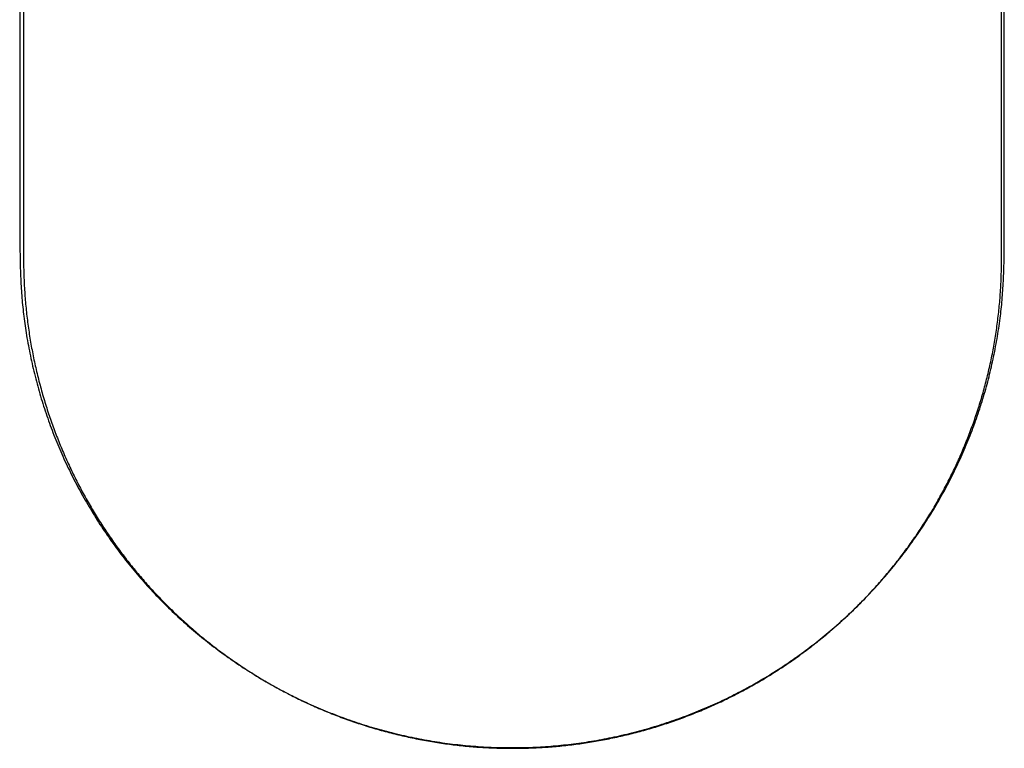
# Model space of a CAD drawing. Header units: millimetres. Extents: x 4391.714 to 4392.073, y 2794.667 to 2795.197.
# Tile 1 of 3: x 4391.714 to 4392.073, y 2794.667 to 2794.932. Entities that reach past the tile are written whole.
import ezdxf

# ---------------------------------------------------------------- set-up
doc = ezdxf.new("R2010")
doc.units = ezdxf.units.MM
doc.layers.add('SANINDUSA', color=3, linetype='Continuous')

msp = doc.modelspace()

# ---------------------------------------------------------------- linework, layer by layer
at = {"layer": 'SANINDUSA'}
for p, q in [((4391.71587, 2795.07336), (4391.71585, 2794.84472)), ((4392.07159, 2794.84472), (4392.07157, 2795.07336)), ((4391.89355, 2794.66719), (4391.89355, 2794.66719)), ((4391.89355, 2794.66719), (4391.89355, 2794.66719)), ((4391.89355, 2794.66713), (4391.89355, 2794.66713)), ((4391.89355, 2794.66712), (4391.89355, 2794.66712))]:
    msp.add_line(p, q, dxfattribs=at)
for points, knots in [([(4391.7147, 2795.17907), (4391.71469, 2795.16118), (4391.71464, 2795.09169), (4391.71465, 2794.9835), (4391.71443, 2794.89018), (4391.71453, 2794.84586), (4391.71475, 2794.83792), (4391.71519, 2794.83078), (4391.7159, 2794.82392), (4391.71692, 2794.8169), (4391.71827, 2794.80963), (4391.71997, 2794.80224), (4391.72197, 2794.79495), (4391.72426, 2794.78781), (4391.72684, 2794.7808), (4391.72971, 2794.77391), (4391.73288, 2794.76712), (4391.73634, 2794.76044), (4391.74009, 2794.7539), (4391.74411, 2794.74751), (4391.74839, 2794.7413), (4391.75292, 2794.73528), (4391.75769, 2794.72948), (4391.76268, 2794.72391), (4391.7679, 2794.71856), (4391.77335, 2794.71342), (4391.77903, 2794.70848), (4391.78494, 2794.70378), (4391.79105, 2794.69931), (4391.79733, 2794.69511), (4391.80377, 2794.69118), (4391.81034, 2794.68754), (4391.81703, 2794.68421), (4391.82384, 2794.68116), (4391.83078, 2794.6784), (4391.83787, 2794.67592), (4391.84508, 2794.67373), (4391.8524, 2794.67184), (4391.8598, 2794.67025), (4391.86724, 2794.66898), (4391.87471, 2794.66802), (4391.88218, 2794.66739), (4391.88846, 2794.66708), (4391.89224, 2794.66711), (4391.89355, 2794.66711)], [0, 0, 0, 0, 0.087399, 0.339466, 0.528528, 0.543261, 0.555972, 0.567345, 0.578211, 0.589631, 0.601973, 0.614349, 0.626672, 0.63887, 0.650978, 0.663129, 0.675336, 0.687586, 0.699865, 0.712158, 0.724447, 0.736714, 0.748945, 0.761123, 0.773241, 0.78544, 0.797702, 0.810005, 0.822328, 0.834644, 0.846927, 0.859156, 0.87133, 0.883434, 0.895592, 0.907821, 0.9201, 0.932411, 0.944732, 0.957035, 0.969297, 0.981506, 0.993637, 1, 1, 1, 1]), ([(4391.89355, 2794.66711), (4391.8945, 2794.6671), (4391.89794, 2794.66706), (4391.90386, 2794.66733), (4391.91131, 2794.6679), (4391.91873, 2794.66881), (4391.92613, 2794.67003), (4391.9335, 2794.67156), (4391.94083, 2794.6734), (4391.94808, 2794.67555), (4391.95523, 2794.678), (4391.96225, 2794.68074), (4391.96912, 2794.68376), (4391.97581, 2794.68705), (4391.98236, 2794.69062), (4391.98876, 2794.69447), (4391.99504, 2794.69861), (4392.00116, 2794.70302), (4392.00711, 2794.7077), (4392.01286, 2794.71262), (4392.01839, 2794.71776), (4392.02368, 2794.72312), (4392.0287, 2794.72866), (4392.03348, 2794.7344), (4392.03801, 2794.74034), (4392.04231, 2794.74649), (4392.04637, 2794.75284), (4392.05017, 2794.75937), (4392.05369, 2794.76605), (4392.05693, 2794.77287), (4392.05987, 2794.77981), (4392.0625, 2794.78683), (4392.06483, 2794.79394), (4392.06685, 2794.80114), (4392.06857, 2794.80844), (4392.07, 2794.81584), (4392.07109, 2794.82302), (4392.07185, 2794.83004), (4392.0723, 2794.83703), (4392.07255, 2794.84466), (4392.0726, 2794.85374), (4392.07257, 2794.86985), (4392.07256, 2794.97859), (4392.07248, 2795.08358), (4392.0724, 2795.17907)], [0, 0, 0, 0, 0.004604, 0.016804, 0.028955, 0.041086, 0.053303, 0.065576, 0.077883, 0.090205, 0.102514, 0.114788, 0.127006, 0.139149, 0.151218, 0.163397, 0.175645, 0.187943, 0.200268, 0.212597, 0.224901, 0.237158, 0.249349, 0.261452, 0.273595, 0.285837, 0.298116, 0.310416, 0.322722, 0.335014, 0.347277, 0.359497, 0.371665, 0.383806, 0.396011, 0.408304, 0.420614, 0.431489, 0.442781, 0.454799, 0.468806, 0.487097, 0.533538, 1, 1, 1, 1])]:
    msp.add_open_spline(points, degree=3, knots=knots, dxfattribs=at)
for points in [[(4391.71585, 2794.84472), (4391.71585, 2794.84373), (4391.71586, 2794.84274), (4391.71588, 2794.84175)], [(4392.07156, 2794.84175), (4392.07158, 2794.84274), (4392.07159, 2794.84373), (4392.07159, 2794.84472)], [(4391.71588, 2794.84175), (4391.71589, 2794.84075), (4391.71592, 2794.83977), (4391.71595, 2794.83878)], [(4391.71595, 2794.83878), (4391.71598, 2794.83779), (4391.71603, 2794.8368), (4391.71607, 2794.83582)], [(4392.07136, 2794.83582), (4392.07141, 2794.8368), (4392.07146, 2794.83779), (4392.07149, 2794.83878)], [(4392.07149, 2794.83878), (4392.07152, 2794.83977), (4392.07155, 2794.84075), (4392.07156, 2794.84175)], [(4391.71607, 2794.83582), (4391.71612, 2794.83483), (4391.71618, 2794.83385), (4391.71625, 2794.83287)], [(4392.07119, 2794.83287), (4392.07126, 2794.83385), (4392.07132, 2794.83483), (4392.07136, 2794.83582)], [(4391.71625, 2794.83287), (4391.71631, 2794.83189), (4391.71639, 2794.8309), (4391.71647, 2794.82993)], [(4392.07097, 2794.82993), (4392.07105, 2794.8309), (4392.07113, 2794.83189), (4392.07119, 2794.83287)], [(4391.71647, 2794.82993), (4391.71655, 2794.82895), (4391.71664, 2794.82797), (4391.71674, 2794.82699)], [(4392.0707, 2794.82699), (4392.0708, 2794.82797), (4392.07089, 2794.82895), (4392.07097, 2794.82993)], [(4391.71674, 2794.82699), (4391.71683, 2794.82602), (4391.71694, 2794.82504), (4391.71705, 2794.82407)], [(4392.07039, 2794.82407), (4392.0705, 2794.82504), (4392.07061, 2794.82602), (4392.0707, 2794.82699)], [(4391.71705, 2794.82407), (4391.71717, 2794.8231), (4391.71729, 2794.82213), (4391.71742, 2794.82116)], [(4391.71742, 2794.82116), (4391.71755, 2794.82019), (4391.71768, 2794.81922), (4391.71783, 2794.81826)], [(4392.06961, 2794.81826), (4392.06976, 2794.81922), (4392.06989, 2794.82019), (4392.07002, 2794.82116)], [(4392.07002, 2794.82116), (4392.07015, 2794.82213), (4392.07027, 2794.8231), (4392.07039, 2794.82407)], [(4391.71783, 2794.81826), (4391.71797, 2794.81729), (4391.71813, 2794.81633), (4391.71829, 2794.81537)], [(4392.06915, 2794.81537), (4392.06931, 2794.81633), (4392.06947, 2794.81729), (4392.06961, 2794.81826)], [(4391.71829, 2794.81537), (4391.71845, 2794.81441), (4391.71861, 2794.81345), (4391.71879, 2794.81249)], [(4392.06865, 2794.81249), (4392.06882, 2794.81345), (4392.06899, 2794.81441), (4392.06915, 2794.81537)], [(4391.71879, 2794.81249), (4391.71897, 2794.81154), (4391.71915, 2794.81058), (4391.71934, 2794.80963)], [(4392.0681, 2794.80963), (4392.06829, 2794.81058), (4392.06847, 2794.81154), (4392.06865, 2794.81249)], [(4391.71934, 2794.80963), (4391.71953, 2794.80868), (4391.71973, 2794.80773), (4391.71994, 2794.80678)], [(4391.71994, 2794.80678), (4391.72015, 2794.80583), (4391.72036, 2794.80488), (4391.72058, 2794.80394)], [(4392.06686, 2794.80394), (4392.06708, 2794.80488), (4392.06729, 2794.80583), (4392.0675, 2794.80678)], [(4392.0675, 2794.80678), (4392.06771, 2794.80773), (4392.06791, 2794.80868), (4392.0681, 2794.80963)], [(4391.72058, 2794.80394), (4391.72081, 2794.803), (4391.72104, 2794.80206), (4391.72127, 2794.80112)], [(4392.06617, 2794.80112), (4392.0664, 2794.80206), (4392.06663, 2794.803), (4392.06686, 2794.80394)], [(4391.72127, 2794.80112), (4391.72151, 2794.80018), (4391.72176, 2794.79924), (4391.72201, 2794.79831)], [(4392.06543, 2794.79831), (4392.06568, 2794.79924), (4392.06593, 2794.80018), (4392.06617, 2794.80112)], [(4391.72201, 2794.79831), (4391.72226, 2794.79738), (4391.72252, 2794.79645), (4391.72279, 2794.79552)], [(4391.72279, 2794.79552), (4391.72305, 2794.79459), (4391.72333, 2794.79366), (4391.72361, 2794.79274)], [(4392.06383, 2794.79274), (4392.06411, 2794.79366), (4392.06439, 2794.79459), (4392.06465, 2794.79552)], [(4392.06465, 2794.79552), (4392.06492, 2794.79645), (4392.06518, 2794.79738), (4392.06543, 2794.79831)], [(4391.72361, 2794.79274), (4391.72389, 2794.79182), (4391.72418, 2794.7909), (4391.72448, 2794.78998)], [(4392.06296, 2794.78998), (4392.06326, 2794.7909), (4392.06355, 2794.79182), (4392.06383, 2794.79274)], [(4391.72448, 2794.78998), (4391.72478, 2794.78906), (4391.72508, 2794.78815), (4391.72539, 2794.78723)], [(4392.06205, 2794.78723), (4392.06236, 2794.78815), (4392.06266, 2794.78906), (4392.06296, 2794.78998)], [(4391.72539, 2794.78723), (4391.7257, 2794.78632), (4391.72602, 2794.78541), (4391.72635, 2794.78451)], [(4392.06109, 2794.78451), (4392.06142, 2794.78541), (4392.06174, 2794.78632), (4392.06205, 2794.78723)], [(4391.72635, 2794.78451), (4391.72668, 2794.7836), (4391.72701, 2794.7827), (4391.72735, 2794.7818)], [(4391.72735, 2794.7818), (4391.72769, 2794.7809), (4391.72804, 2794.78), (4391.72839, 2794.7791)], [(4392.05905, 2794.7791), (4392.0594, 2794.78), (4392.05975, 2794.7809), (4392.06009, 2794.7818)], [(4392.06009, 2794.7818), (4392.06043, 2794.7827), (4392.06076, 2794.7836), (4392.06109, 2794.78451)], [(4391.72839, 2794.7791), (4391.72875, 2794.77821), (4391.72911, 2794.77732), (4391.72948, 2794.77643)], [(4392.05796, 2794.77643), (4392.05833, 2794.77732), (4392.05869, 2794.77821), (4392.05905, 2794.7791)], [(4391.72948, 2794.77643), (4391.72985, 2794.77554), (4391.73022, 2794.77466), (4391.73061, 2794.77378)], [(4392.05683, 2794.77378), (4392.05722, 2794.77466), (4392.05759, 2794.77554), (4392.05796, 2794.77643)], [(4391.73061, 2794.77378), (4391.73099, 2794.7729), (4391.73138, 2794.77202), (4391.73178, 2794.77114)], [(4391.73178, 2794.77114), (4391.73218, 2794.77027), (4391.73258, 2794.7694), (4391.73299, 2794.76853)], [(4392.05445, 2794.76853), (4392.05486, 2794.7694), (4392.05526, 2794.77027), (4392.05566, 2794.77114)], [(4392.05566, 2794.77114), (4392.05606, 2794.77202), (4392.05645, 2794.7729), (4392.05683, 2794.77378)], [(4391.73299, 2794.76853), (4391.7334, 2794.76766), (4391.73382, 2794.7668), (4391.73425, 2794.76594)], [(4392.05319, 2794.76594), (4392.05362, 2794.7668), (4392.05404, 2794.76766), (4392.05445, 2794.76853)], [(4391.73425, 2794.76594), (4391.73467, 2794.76508), (4391.7351, 2794.76422), (4391.73554, 2794.76337)], [(4391.73554, 2794.76337), (4391.73598, 2794.76251), (4391.73643, 2794.76166), (4391.73688, 2794.76082)], [(4392.05056, 2794.76082), (4392.05101, 2794.76166), (4392.05146, 2794.76251), (4392.0519, 2794.76337)], [(4392.0519, 2794.76337), (4392.05234, 2794.76422), (4392.05277, 2794.76508), (4392.05319, 2794.76594)], [(4391.73688, 2794.76082), (4391.73733, 2794.75997), (4391.73779, 2794.75913), (4391.73826, 2794.75829)], [(4392.04918, 2794.75829), (4392.04965, 2794.75913), (4392.05011, 2794.75997), (4392.05056, 2794.76082)], [(4391.73826, 2794.75829), (4391.73873, 2794.75745), (4391.7392, 2794.75661), (4391.73968, 2794.75578)], [(4392.04776, 2794.75578), (4392.04824, 2794.75661), (4392.04871, 2794.75745), (4392.04918, 2794.75829)], [(4391.73968, 2794.75578), (4391.74016, 2794.75495), (4391.74065, 2794.75412), (4391.74114, 2794.7533)], [(4391.74114, 2794.7533), (4391.74163, 2794.75248), (4391.74213, 2794.75166), (4391.74264, 2794.75084)], [(4392.0448, 2794.75084), (4392.04531, 2794.75166), (4392.04581, 2794.75248), (4392.0463, 2794.7533)], [(4392.0463, 2794.7533), (4392.04679, 2794.75412), (4392.04728, 2794.75495), (4392.04776, 2794.75578)], [(4391.74264, 2794.75084), (4391.74314, 2794.75003), (4391.74366, 2794.74922), (4391.74418, 2794.74841)], [(4392.04326, 2794.74841), (4392.04378, 2794.74922), (4392.0443, 2794.75003), (4392.0448, 2794.75084)], [(4391.74418, 2794.74841), (4391.7447, 2794.7476), (4391.74522, 2794.7468), (4391.74576, 2794.746)], [(4391.74576, 2794.746), (4391.74629, 2794.7452), (4391.74683, 2794.74441), (4391.74737, 2794.74362)], [(4392.04007, 2794.74362), (4392.04061, 2794.74441), (4392.04115, 2794.7452), (4392.04168, 2794.746)], [(4392.04168, 2794.746), (4392.04222, 2794.7468), (4392.04274, 2794.7476), (4392.04326, 2794.74841)], [(4391.74737, 2794.74362), (4391.74792, 2794.74283), (4391.74847, 2794.74204), (4391.74903, 2794.74126)], [(4392.03841, 2794.74126), (4392.03897, 2794.74204), (4392.03952, 2794.74283), (4392.04007, 2794.74362)], [(4391.74903, 2794.74126), (4391.74959, 2794.74048), (4391.75015, 2794.7397), (4391.75073, 2794.73893)], [(4391.75073, 2794.73893), (4391.7513, 2794.73816), (4391.75188, 2794.73739), (4391.75246, 2794.73662)], [(4392.03498, 2794.73662), (4392.03556, 2794.73739), (4392.03614, 2794.73816), (4392.03671, 2794.73893)], [(4392.03671, 2794.73893), (4392.03729, 2794.7397), (4392.03785, 2794.74048), (4392.03841, 2794.74126)], [(4391.75246, 2794.73662), (4391.75304, 2794.73586), (4391.75363, 2794.7351), (4391.75423, 2794.73435)], [(4392.03321, 2794.73435), (4392.03381, 2794.7351), (4392.0344, 2794.73586), (4392.03498, 2794.73662)], [(4391.75423, 2794.73435), (4391.75483, 2794.73359), (4391.75543, 2794.73284), (4391.75604, 2794.7321)], [(4391.75604, 2794.7321), (4391.75665, 2794.73135), (4391.75726, 2794.73061), (4391.75789, 2794.72988)], [(4392.02955, 2794.72988), (4392.03018, 2794.73061), (4392.03079, 2794.73135), (4392.0314, 2794.7321)], [(4392.0314, 2794.7321), (4392.03201, 2794.73284), (4392.03261, 2794.73359), (4392.03321, 2794.73435)], [(4391.75789, 2794.72988), (4391.75851, 2794.72914), (4391.75914, 2794.72841), (4391.75977, 2794.72768)], [(4391.75977, 2794.72768), (4391.7604, 2794.72696), (4391.76104, 2794.72624), (4391.76169, 2794.72552)], [(4392.02575, 2794.72552), (4392.0264, 2794.72624), (4392.02704, 2794.72696), (4392.02767, 2794.72768)], [(4392.02767, 2794.72768), (4392.0283, 2794.72841), (4392.02893, 2794.72914), (4392.02955, 2794.72988)], [(4391.76169, 2794.72552), (4391.76234, 2794.72481), (4391.76299, 2794.72409), (4391.76365, 2794.72339)], [(4392.02379, 2794.72339), (4392.02445, 2794.72409), (4392.0251, 2794.72481), (4392.02575, 2794.72552)], [(4391.76365, 2794.72339), (4391.76431, 2794.72268), (4391.76497, 2794.72198), (4391.76564, 2794.72129)], [(4391.76564, 2794.72129), (4391.76631, 2794.72059), (4391.76699, 2794.7199), (4391.76767, 2794.71921)], [(4392.01977, 2794.71921), (4392.02045, 2794.7199), (4392.02113, 2794.72059), (4392.0218, 2794.72129)], [(4392.0218, 2794.72129), (4392.02247, 2794.72198), (4392.02313, 2794.72268), (4392.02379, 2794.72339)], [(4391.76767, 2794.71921), (4391.76835, 2794.71853), (4391.76904, 2794.71785), (4391.76973, 2794.71717)], [(4391.76973, 2794.71717), (4391.77043, 2794.7165), (4391.77113, 2794.71583), (4391.77183, 2794.71516)], [(4392.01561, 2794.71516), (4392.01631, 2794.71583), (4392.01701, 2794.7165), (4392.01771, 2794.71717)], [(4392.01771, 2794.71717), (4392.0184, 2794.71785), (4392.01909, 2794.71853), (4392.01977, 2794.71921)], [(4391.77183, 2794.71516), (4391.77254, 2794.7145), (4391.77325, 2794.71384), (4391.77397, 2794.71319)], [(4391.77397, 2794.71319), (4391.77469, 2794.71254), (4391.77541, 2794.71189), (4391.77614, 2794.71125)], [(4392.0113, 2794.71125), (4392.01203, 2794.71189), (4392.01275, 2794.71254), (4392.01347, 2794.71319)], [(4392.01347, 2794.71319), (4392.01419, 2794.71384), (4392.0149, 2794.7145), (4392.01561, 2794.71516)], [(4391.77614, 2794.71125), (4391.77687, 2794.7106), (4391.7776, 2794.70997), (4391.77834, 2794.70934)], [(4392.0091, 2794.70934), (4392.00984, 2794.70997), (4392.01057, 2794.7106), (4392.0113, 2794.71125)], [(4391.77834, 2794.70934), (4391.77908, 2794.7087), (4391.77983, 2794.70808), (4391.78058, 2794.70746)], [(4391.78058, 2794.70746), (4391.78133, 2794.70684), (4391.78209, 2794.70623), (4391.78285, 2794.70562)], [(4392.00459, 2794.70562), (4392.00535, 2794.70623), (4392.00611, 2794.70684), (4392.00686, 2794.70746)], [(4392.00686, 2794.70746), (4392.00761, 2794.70808), (4392.00836, 2794.7087), (4392.0091, 2794.70934)], [(4391.78285, 2794.70562), (4391.78362, 2794.70501), (4391.78439, 2794.70441), (4391.78516, 2794.70381)], [(4391.78516, 2794.70381), (4391.78593, 2794.70321), (4391.78671, 2794.70262), (4391.7875, 2794.70204)], [(4391.99994, 2794.70204), (4392.00073, 2794.70262), (4392.0015, 2794.70321), (4392.00228, 2794.70381)], [(4392.00228, 2794.70381), (4392.00305, 2794.70441), (4392.00382, 2794.70501), (4392.00459, 2794.70562)], [(4391.7875, 2794.70204), (4391.78829, 2794.70146), (4391.78908, 2794.70088), (4391.78987, 2794.7003)], [(4391.78987, 2794.7003), (4391.79067, 2794.69973), (4391.79147, 2794.69917), (4391.79228, 2794.69861)], [(4391.99516, 2794.69861), (4391.99597, 2794.69917), (4391.99677, 2794.69973), (4391.99757, 2794.7003)], [(4391.99757, 2794.7003), (4391.99836, 2794.70088), (4391.99915, 2794.70146), (4391.99994, 2794.70204)], [(4391.79228, 2794.69861), (4391.79308, 2794.69805), (4391.7939, 2794.69749), (4391.79471, 2794.69694)], [(4391.79471, 2794.69694), (4391.79553, 2794.6964), (4391.79636, 2794.69585), (4391.79718, 2794.69532)], [(4391.79718, 2794.69532), (4391.79801, 2794.69478), (4391.79885, 2794.69426), (4391.79969, 2794.69373)], [(4391.98775, 2794.69373), (4391.98859, 2794.69426), (4391.98943, 2794.69478), (4391.99026, 2794.69532)], [(4391.99026, 2794.69532), (4391.99108, 2794.69585), (4391.99191, 2794.6964), (4391.99273, 2794.69694)], [(4391.99273, 2794.69694), (4391.99354, 2794.69749), (4391.99436, 2794.69805), (4391.99516, 2794.69861)], [(4391.79969, 2794.69373), (4391.80052, 2794.69321), (4391.80137, 2794.69269), (4391.80222, 2794.69218)], [(4391.80222, 2794.69218), (4391.80307, 2794.69168), (4391.80392, 2794.69117), (4391.80478, 2794.69068)], [(4391.98266, 2794.69068), (4391.98352, 2794.69117), (4391.98437, 2794.69168), (4391.98522, 2794.69218)], [(4391.98522, 2794.69218), (4391.98607, 2794.69269), (4391.98692, 2794.69321), (4391.98775, 2794.69373)], [(4391.80478, 2794.69068), (4391.80564, 2794.69018), (4391.80651, 2794.68969), (4391.80737, 2794.68921)], [(4391.80737, 2794.68921), (4391.80824, 2794.68873), (4391.80911, 2794.68826), (4391.80998, 2794.68779)], [(4391.97746, 2794.68779), (4391.97833, 2794.68826), (4391.9792, 2794.68873), (4391.98007, 2794.68921)], [(4391.98007, 2794.68921), (4391.98093, 2794.68969), (4391.9818, 2794.69018), (4391.98266, 2794.69068)], [(4391.80998, 2794.68779), (4391.81085, 2794.68732), (4391.81173, 2794.68687), (4391.8126, 2794.68642)], [(4391.8126, 2794.68642), (4391.81348, 2794.68597), (4391.81436, 2794.68552), (4391.81524, 2794.68509)], [(4391.81524, 2794.68509), (4391.81613, 2794.68466), (4391.81701, 2794.68423), (4391.8179, 2794.68381)], [(4391.96954, 2794.68381), (4391.97043, 2794.68423), (4391.97131, 2794.68466), (4391.97219, 2794.68509)], [(4391.97219, 2794.68509), (4391.97308, 2794.68552), (4391.97396, 2794.68597), (4391.97484, 2794.68642)], [(4391.97484, 2794.68642), (4391.97571, 2794.68687), (4391.97659, 2794.68732), (4391.97746, 2794.68779)], [(4391.8179, 2794.68381), (4391.81879, 2794.68339), (4391.81968, 2794.68298), (4391.82058, 2794.68258)], [(4391.82058, 2794.68258), (4391.82147, 2794.68217), (4391.82237, 2794.68178), (4391.82327, 2794.68139)], [(4391.82327, 2794.68139), (4391.82416, 2794.681), (4391.82507, 2794.68062), (4391.82597, 2794.68025)], [(4391.96147, 2794.68025), (4391.96237, 2794.68062), (4391.96328, 2794.681), (4391.96417, 2794.68139)], [(4391.96417, 2794.68139), (4391.96507, 2794.68178), (4391.96597, 2794.68217), (4391.96686, 2794.68258)], [(4391.96686, 2794.68258), (4391.96776, 2794.68298), (4391.96865, 2794.68339), (4391.96954, 2794.68381)], [(4391.82597, 2794.68025), (4391.82687, 2794.67988), (4391.82778, 2794.67951), (4391.82869, 2794.67916)], [(4391.82869, 2794.67916), (4391.82959, 2794.6788), (4391.83051, 2794.67845), (4391.83142, 2794.67811)], [(4391.83142, 2794.67811), (4391.83233, 2794.67777), (4391.83324, 2794.67743), (4391.83416, 2794.67711)], [(4391.95328, 2794.67711), (4391.9542, 2794.67743), (4391.95511, 2794.67777), (4391.95602, 2794.67811)], [(4391.95602, 2794.67811), (4391.95693, 2794.67845), (4391.95785, 2794.6788), (4391.95875, 2794.67916)], [(4391.95875, 2794.67916), (4391.95966, 2794.67951), (4391.96057, 2794.67988), (4391.96147, 2794.68025)], [(4391.83416, 2794.67711), (4391.83508, 2794.67678), (4391.836, 2794.67646), (4391.83692, 2794.67615)], [(4391.83692, 2794.67615), (4391.83784, 2794.67584), (4391.83876, 2794.67554), (4391.83969, 2794.67525)], [(4391.83969, 2794.67525), (4391.84061, 2794.67495), (4391.84154, 2794.67466), (4391.84246, 2794.67438)], [(4391.84246, 2794.67438), (4391.84339, 2794.67411), (4391.84432, 2794.67383), (4391.84525, 2794.67357)], [(4391.94219, 2794.67357), (4391.94312, 2794.67383), (4391.94405, 2794.67411), (4391.94498, 2794.67438)], [(4391.94498, 2794.67438), (4391.9459, 2794.67466), (4391.94683, 2794.67495), (4391.94775, 2794.67525)], [(4391.94775, 2794.67525), (4391.94868, 2794.67554), (4391.9496, 2794.67584), (4391.95052, 2794.67615)], [(4391.95052, 2794.67615), (4391.95144, 2794.67646), (4391.95236, 2794.67678), (4391.95328, 2794.67711)], [(4391.84525, 2794.67357), (4391.84619, 2794.67331), (4391.84712, 2794.67305), (4391.84805, 2794.6728)], [(4391.84805, 2794.6728), (4391.84899, 2794.67255), (4391.84992, 2794.67231), (4391.85086, 2794.67208)], [(4391.85086, 2794.67208), (4391.8518, 2794.67185), (4391.85274, 2794.67162), (4391.85368, 2794.67141)], [(4391.85368, 2794.67141), (4391.85462, 2794.67119), (4391.85556, 2794.67098), (4391.85651, 2794.67078)], [(4391.85651, 2794.67078), (4391.85745, 2794.67058), (4391.85839, 2794.67038), (4391.85934, 2794.6702)], [(4391.85934, 2794.6702), (4391.86028, 2794.67001), (4391.86123, 2794.66983), (4391.86218, 2794.66966)], [(4391.92526, 2794.66966), (4391.92621, 2794.66983), (4391.92716, 2794.67001), (4391.9281, 2794.6702)], [(4391.9281, 2794.6702), (4391.92905, 2794.67038), (4391.92999, 2794.67058), (4391.93093, 2794.67078)], [(4391.93093, 2794.67078), (4391.93188, 2794.67098), (4391.93282, 2794.67119), (4391.93376, 2794.67141)], [(4391.93376, 2794.67141), (4391.9347, 2794.67162), (4391.93564, 2794.67185), (4391.93658, 2794.67208)], [(4391.93658, 2794.67208), (4391.93752, 2794.67231), (4391.93845, 2794.67255), (4391.93939, 2794.6728)], [(4391.93939, 2794.6728), (4391.94032, 2794.67305), (4391.94125, 2794.67331), (4391.94219, 2794.67357)], [(4391.86218, 2794.66966), (4391.86313, 2794.66949), (4391.86408, 2794.66933), (4391.86503, 2794.66917)], [(4391.86503, 2794.66917), (4391.86598, 2794.66902), (4391.86693, 2794.66887), (4391.86788, 2794.66873)], [(4391.86788, 2794.66873), (4391.86883, 2794.66859), (4391.86978, 2794.66846), (4391.87074, 2794.66833)], [(4391.87074, 2794.66833), (4391.87169, 2794.66821), (4391.87264, 2794.66809), (4391.8736, 2794.66798)], [(4391.8736, 2794.66798), (4391.87455, 2794.66788), (4391.87551, 2794.66778), (4391.87647, 2794.66768)], [(4391.87647, 2794.66768), (4391.87742, 2794.66759), (4391.87838, 2794.6675), (4391.87934, 2794.66743)], [(4391.87934, 2794.66743), (4391.88029, 2794.66735), (4391.88125, 2794.66728), (4391.88221, 2794.66722)], [(4391.88221, 2794.66722), (4391.88317, 2794.66715), (4391.88413, 2794.6671), (4391.88508, 2794.66705)], [(4391.88508, 2794.66705), (4391.88604, 2794.66701), (4391.887, 2794.66697), (4391.88796, 2794.66694)], [(4391.88796, 2794.66694), (4391.88892, 2794.66691), (4391.88988, 2794.66688), (4391.89084, 2794.66687)], [(4391.89084, 2794.66687), (4391.8918, 2794.66685), (4391.89276, 2794.66684), (4391.89372, 2794.66684)], [(4391.89372, 2794.66684), (4391.89468, 2794.66684), (4391.89564, 2794.66685), (4391.8966, 2794.66687)], [(4391.8966, 2794.66687), (4391.89756, 2794.66688), (4391.89852, 2794.66691), (4391.89948, 2794.66694)], [(4391.89948, 2794.66694), (4391.90044, 2794.66697), (4391.9014, 2794.66701), (4391.90236, 2794.66705)], [(4391.90236, 2794.66705), (4391.90331, 2794.6671), (4391.90427, 2794.66715), (4391.90523, 2794.66722)], [(4391.90523, 2794.66722), (4391.90619, 2794.66728), (4391.90715, 2794.66735), (4391.9081, 2794.66743)], [(4391.9081, 2794.66743), (4391.90906, 2794.6675), (4391.91002, 2794.66759), (4391.91097, 2794.66768)], [(4391.91097, 2794.66768), (4391.91193, 2794.66778), (4391.91289, 2794.66788), (4391.91384, 2794.66798)], [(4391.91384, 2794.66798), (4391.9148, 2794.66809), (4391.91575, 2794.66821), (4391.9167, 2794.66833)], [(4391.9167, 2794.66833), (4391.91766, 2794.66846), (4391.91861, 2794.66859), (4391.91956, 2794.66873)], [(4391.91956, 2794.66873), (4391.92051, 2794.66887), (4391.92146, 2794.66902), (4391.92241, 2794.66917)], [(4391.92241, 2794.66917), (4391.92336, 2794.66933), (4391.92431, 2794.66949), (4391.92526, 2794.66966)]]:
    msp.add_open_spline(points, degree=3, dxfattribs=at)

doc.saveas('drawing.dxf')
